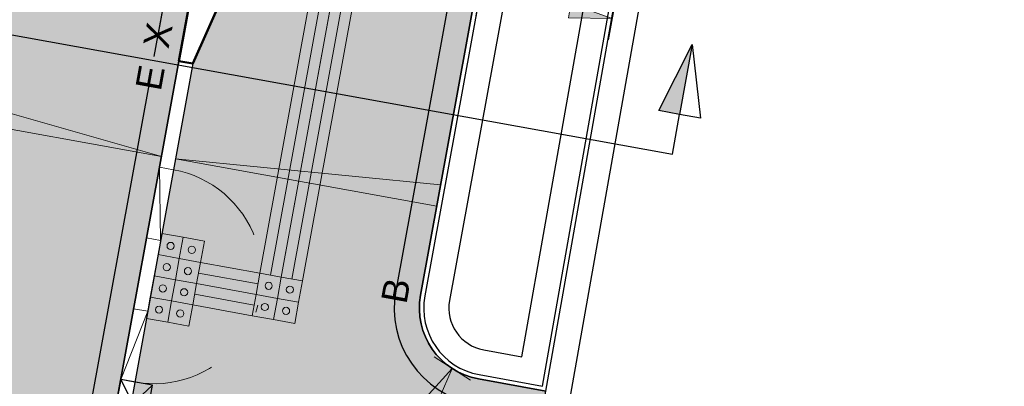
# Model space of a CAD drawing. Header units: metres. Extents: x 131295 to 132236, y 397710 to 398702.
# Tile 114 of 127: x 131695 to 131709, y 398648 to 398653. Entities that reach past the tile are written whole.
import ezdxf
from ezdxf.enums import TextEntityAlignment as Align

# ---------------------------------------------------------------- set-up
doc = ezdxf.new("R2010")
doc.units = ezdxf.units.M
doc.linetypes.add('AL-BANDVERLAGING', pattern=[5, 1.5, -1, 0, -1, 1.5])
doc.layers.get('Defpoints').update_dxf_attribs({"color": 128})
for name, color, linetype, lineweight in [('N-D-dwarsprofiel situatie @ 0.2', 7, 'Continuous', 25), ('N-KO-bandverlaging', 1, 'AL-BANDVERLAGING', 18), ('N-KO-bushalteband (leicon)', 130, 'Continuous', 50), ('N-KO-opsluitband 60x200mm', 2, 'Continuous', 25), ('N-KO-opsluitband achterkant', 8, 'Continuous', 5), ('N-KO-tekst banden', 1, 'Continuous', 18), ('N-KO-trottoirband 180-200x250mm', 3, 'Continuous', 35), ('N-KO-trottoirband achterkant', 8, 'Continuous', 5), ('N-KO-verloopband', 1, 'Continuous', 18), ('N-RI-trottoirkolk', 7, 'Continuous', 25), ('N-VH-afschotrichting @ 0.2', 250, 'Continuous', 18), ("N-VH-arcering 'MAT' grijs 254", 254, 'Continuous', 18), ('N-VH-arcering geleidelijntegels', 8, 'Continuous', 5), ('N-VH-arcering noppentegels', 8, 'Continuous', 5), ('X-AL-maatvoering', 1, 'Continuous', 18)]:
    doc.layers.add(name, color=color, linetype=linetype, lineweight=lineweight)
doc.layers.add("N-VH-arcering 'MAT' kleur 1 (heiderood)", color=7, linetype='Continuous', lineweight=18, true_color=0xd98c8c)
for name, color, linetype, plot in [('X-AL-contourlijnen', 30, 'Continuous', False), ('X-AL-hulplijn bandenlijnnummers', 30, 'Continuous', False), ('X-AL-hulplijn hoogtetekst', 190, 'Continuous', False)]:
    doc.layers.add(name, color=color, linetype=linetype, plot=plot)
doc.styles.add('CS Annotative', font='arial.ttf')
doc.dimstyles.new('CS Annotative', dxfattribs={"dimtxt": 2.5, "dimasz": 3, "dimexe": 0.18, "dimexo": 0.0625, "dimgap": 1, "dimtad": 1, "dimzin": 0, "dimdsep": 46, "dimtxsty": 'CS Annotative', "dimblk": 'CS Dimensionpijl', "dimcen": 0, "dimse1": 1, "dimse2": 1, "dimclrd": 256, "dimclre": 256, "dimclrt": 2, "dimadec": 0, "dimazin": 0, "dimtm": 1e-09, "dimtfac": 1, "dimtofl": 0, "dimtmove": 1, "dimatfit": 3, "dimfxl": 1, "dimtfillclr": 256, "dimtolj": 1, "dimtzin": 0, "dimarcsym": 0})

# ---------------------------------------------------------------- blocks, each defined once
blk = doc.blocks.new('*U56')
for p, q in [((0.2948600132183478, 1.470733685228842), (1.911240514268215, -1.913023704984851)), ((2.500960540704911, 1.028443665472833), (-0.2948600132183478, -1.470733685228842))]:
    blk.add_line(p, q)
blk.add_lwpolyline([(0.2948600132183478, 1.470733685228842), (-0.2948600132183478, -1.470733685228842), (1.911240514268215, -1.913023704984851), (2.500960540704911, 1.028443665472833)], close=True)
blk = doc.blocks.new('CS Dimensionpijl')
h = blk.add_hatch(color=256)
h.dxf.hatch_style = 1
h.paths.add_polyline_path([(-1, -0.1666666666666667), (0, 0), (-1, 0.1666666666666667)])
at = {"flags": 128}
blk.add_lwpolyline([(0, 0.5), (0, -0.5)], dxfattribs=at)
blk.add_lwpolyline([(-1, -0.1666666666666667), (0, 0), (-1, 0.1666666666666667)], close=True, dxfattribs=at)
blk = doc.blocks.new('*D175')
at = {"layer": 'Defpoints', "color": 0, "transparency": 16777216}
for p in [(131701.6779721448, 398649.1607951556), (131701.1351928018, 398648.3209198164)]:
    blk.add_point(p, dxfattribs=at)
at = {"layer": 'X-AL-maatvoering', "lineweight": -2, "transparency": 16777216}
blk.add_line((131699.3029978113, 398645.4858535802), (131700.8095251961, 398647.8169946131), dxfattribs=at)
at = {"layer": 'X-AL-maatvoering', "lineweight": -2, "transparency": 16777216, "xscale": 0.6000000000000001, "yscale": 0.6000000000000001, "zscale": 0.6000000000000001, "rotation": 57.12695806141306}
blk.add_blockref('CS Dimensionpijl', (131701.1351928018, 398648.3209198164), dxfattribs=at)
at = {"layer": 'X-AL-maatvoering', "color": 2, "transparency": 16777216, "insert": (131699.5110438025, 398646.6465815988), "char_height": 0.5, "attachment_point": 5, "rotation": 57.12695806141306, "style": 'CS Annotative'}
blk.add_mtext('\\A1;R1.00', dxfattribs=at)
blk = doc.blocks.new('*D259')
at = {"layer": 'Defpoints', "color": 0, "transparency": 16777216}
for p in [(131701.5173883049, 398653.5191322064), (131703.3583539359, 398653.1862231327), (131703.0757503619, 398651.6234436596)]:
    blk.add_point(p, dxfattribs=at)
at = {"layer": 'X-AL-maatvoering', "lineweight": -2, "transparency": 16777216}
blk.add_line((131702.1078122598, 398653.4123635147), (131702.767929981, 398653.2929918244), dxfattribs=at)
at = {"layer": 'X-AL-maatvoering', "lineweight": -2, "transparency": 16777216, "xscale": 0.6000000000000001, "yscale": 0.6000000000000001, "zscale": 0.6000000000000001}
for p, rotation in [((131701.5173883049, 398653.5191322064), 169.749751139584), ((131703.3583539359, 398653.1862231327), 349.7497511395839)]:
    blk.add_blockref('CS Dimensionpijl', p, dxfattribs=dict(at, rotation=rotation))
at = {"layer": 'X-AL-maatvoering', "color": 2, "transparency": 16777216, "insert": (131702.5188883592, 398653.8006977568), "char_height": 0.5, "attachment_point": 5, "rotation": 349.749751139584, "style": 'CS Annotative'}
blk.add_mtext('\\A1;1.87', dxfattribs=at)
blk = doc.blocks.new('*U393')
at = {"ltscale": 0.2}
h = blk.add_hatch(color=256, dxfattribs=at)
h.dxf.hatch_style = 1
h.paths.add_polyline_path([(0, 0), (18.15555725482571, -3.283141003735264), (18.42247898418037, -1.807081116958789)])
blk.add_lwpolyline([(0, 0), (18.15555725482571, -3.283141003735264), (18.42247898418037, -1.807081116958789)], close=True, dxfattribs=at)
blk = doc.blocks.new('*U396')
at = {"ltscale": 0.2}
h = blk.add_hatch(color=256, dxfattribs=at)
h.dxf.hatch_style = 1
h.paths.add_polyline_path([(0, 0), (-14.86971652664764, 2.688949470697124), (-14.60279479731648, 4.16500935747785)])
blk.add_lwpolyline([(0, 0), (-14.86971652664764, 2.688949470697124), (-14.60279479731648, 4.16500935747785)], close=True, dxfattribs=at)
blk = doc.blocks.new('*U471')
for points in [[(0, 0), (-3.53480071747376, -19.38027824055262), (-3.23966957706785, -19.43410769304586), (0.2951311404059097, -0.05382945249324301)], [(0.1475655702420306, -0.02691472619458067), (-3.387235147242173, -19.40719296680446), (-3.387235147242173, -19.40719296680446), (0.1475655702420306, -0.02691472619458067)]]:
    blk.add_lwpolyline(points, close=True)
blk = doc.blocks.new('*U475')
for points in [[(0, 0), (-2.7901599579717, -15.29763079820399), (-2.49502881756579, -15.35146025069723), (0.2951311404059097, -0.05382945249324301)], [(0.1475655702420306, -0.02691472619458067), (-2.642594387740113, -15.32454552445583), (-2.642594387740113, -15.32454552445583), (0.1475655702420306, -0.02691472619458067)]]:
    blk.add_lwpolyline(points, close=True)
blk = doc.blocks.new('*U484')
for points in [[(0, 0.5999999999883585), (0.2999999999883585, 0.5999999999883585), (0.2999999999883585, 0.3), (0, 0.3)], [(0.3, 0.5999999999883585), (0.5999999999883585, 0.5999999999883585), (0.5999999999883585, 0.3), (0.3, 0.3)], [(0, 0.2999999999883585), (0.2999999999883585, 0.2999999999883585), (0.2999999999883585, 0), (0, 0)], [(0.3, 0.2999999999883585), (0.5999999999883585, 0.2999999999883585), (0.5999999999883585, 0), (0.3, 0)]]:
    blk.add_lwpolyline(points, close=True)
for centre in [(0.1499999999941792, 0.4500000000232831), (0.4499999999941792, 0.4500000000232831), (0.1499999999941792, 0.1500000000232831), (0.4499999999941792, 0.1500000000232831)]:
    blk.add_circle(centre, 0.05)
blk = doc.blocks.new('*U485')
for points in [[(0, 0), (-0.8263672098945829, 0.1507224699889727), (-0.880196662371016, -0.1444086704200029), (-0.05382945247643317, -0.2951311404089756)], [(-0.02691472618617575, -0.1475655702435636), (-0.8532819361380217, 0.003156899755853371), (-0.8532819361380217, 0.003156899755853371), (-0.02691472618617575, -0.1475655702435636)]]:
    blk.add_lwpolyline(points, close=True)
blk = doc.blocks.new('*U486')
for points in [[(0, 0), (-0.8263672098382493, 0.1507224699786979), (-0.8801966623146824, -0.1444086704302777), (-0.05382945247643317, -0.2951311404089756)], [(-0.02691472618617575, -0.1475655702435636), (-0.8532819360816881, 0.00315689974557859), (-0.8532819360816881, 0.00315689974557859), (-0.02691472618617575, -0.1475655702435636)]]:
    blk.add_lwpolyline(points, close=True)
blk = doc.blocks.new('*U494')
for points in [[(0, 0.5999999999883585), (0.2999999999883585, 0.5999999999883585), (0.2999999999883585, 0.3), (0, 0.3)], [(0.3, 0.5999999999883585), (0.5999999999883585, 0.5999999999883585), (0.5999999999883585, 0.3), (0.3, 0.3)], [(0.6, 0.5999999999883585), (0.8999999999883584, 0.5999999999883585), (0.8999999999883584, 0.3), (0.6, 0.3)], [(0.8999999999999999, 0.5999999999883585), (1.199999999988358, 0.5999999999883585), (1.199999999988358, 0.3), (0.8999999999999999, 0.3)], [(0, 0.2999999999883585), (0.2999999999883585, 0.2999999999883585), (0.2999999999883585, 0), (0, 0)], [(0.3, 0.2999999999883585), (0.5999999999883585, 0.2999999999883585), (0.5999999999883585, 0), (0.3, 0)], [(0.6, 0.2999999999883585), (0.8999999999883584, 0.2999999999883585), (0.8999999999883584, 0), (0.6, 0)], [(0.8999999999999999, 0.2999999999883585), (1.199999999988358, 0.2999999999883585), (1.199999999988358, 0), (0.8999999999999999, 0)]]:
    blk.add_lwpolyline(points, close=True)
for centre in [(0.1499999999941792, 0.4500000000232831), (0.4499999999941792, 0.4500000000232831), (0.7499999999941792, 0.4500000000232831), (1.049999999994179, 0.4500000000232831), (0.1499999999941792, 0.1500000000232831), (0.4499999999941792, 0.1500000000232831), (0.7499999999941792, 0.1500000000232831), (1.049999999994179, 0.1500000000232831)]:
    blk.add_circle(centre, 0.05)
blk = doc.blocks.new('*U520')
blk.add_hatch(color=256).paths.add_polyline_path([(49.70083464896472, -6.138778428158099), (48.24429394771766, -5.875965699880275), (50.58001259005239, -1.27686072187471)])
for p, q in [((48.24429394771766, -5.875965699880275), (50.58001259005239, -1.27686072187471)), ((50.58001259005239, -1.27686072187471), (49.70083464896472, -6.138778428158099)), ((50.58001259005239, -1.27686072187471), (51.15869758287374, -6.401829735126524)), ((49.70083464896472, -6.138778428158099), (48.24429394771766, -5.875965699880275)), ((51.15869758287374, -6.401829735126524), (49.70149576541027, -6.13889771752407))]:
    blk.add_line(p, q)
blk.add_lwpolyline([(-59.04244185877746, 10.67661272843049), (49.20203488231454, -8.89717727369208)])
at = {"ltscale": 10, "flags": 128}
blk.add_lwpolyline([(49.20203488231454, -8.89717727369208), (49.70083464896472, -6.138778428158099)], dxfattribs=at)
at = {"lineweight": 50, "style": 'CS Annotative'}
for tag, p in [('Dwp1:', (-56.77764828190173, 23.21765693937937)), ('Dwp2:', (51.47066658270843, 3.631972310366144))]:
    blk.add_attdef(tag, text='', height=4.999999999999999, rotation=349.75, dxfattribs=at).set_placement(p, align=Align.MIDDLE_CENTER)

msp = doc.modelspace()

# ---------------------------------------------------------------- hatches: boundary and pattern name
at = {"layer": "N-VH-arcering 'MAT' grijs 254"}
h = msp.add_hatch(color=256, dxfattribs=at)
h.dxf.hatch_style = 1
edge = h.paths.add_edge_path()
edge.add_line((131695.7115261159, 398630.325678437), (131697.2135812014, 398630.0517161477))
edge.add_line((131697.2135812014, 398630.0517161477), (131696.6035140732, 398626.7068965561))
edge.add_line((131696.6035140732, 398626.7068965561), (131695.1014589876, 398626.9808588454))
edge.add_line((131695.1014589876, 398626.9808588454), (131694.634937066, 398624.4230556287))
edge.add_line((131694.634937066, 398624.4230556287), (131696.1369921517, 398624.1490933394))
edge.add_line((131696.1369921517, 398624.1490933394), (131695.5269250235, 398620.8042737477))
edge.add_line((131695.5269250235, 398620.8042737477), (131694.0248699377, 398621.0782360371))
edge.add_line((131694.0248699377, 398621.0782360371), (131693.5583480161, 398618.5204328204))
edge.add_line((131693.5583480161, 398618.5204328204), (131695.060403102, 398618.246470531))
edge.add_line((131695.060403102, 398618.246470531), (131694.4503359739, 398614.9016509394))
edge.add_line((131694.4503359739, 398614.9016509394), (131692.9482808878, 398615.1756132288))
edge.add_line((131692.9482808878, 398615.1756132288), (131692.4817589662, 398612.617810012))
edge.add_line((131692.4817589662, 398612.617810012), (131693.9838140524, 398612.3438477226))
edge.add_line((131693.9838140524, 398612.3438477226), (131693.3737469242, 398608.999028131))
edge.add_line((131693.3737469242, 398608.999028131), (131691.8716918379, 398609.2729904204))
edge.add_line((131691.8716918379, 398609.2729904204), (131691.4051699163, 398606.7151872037))
edge.add_line((131691.4051699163, 398606.7151872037), (131692.9072250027, 398606.4412249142))
edge.add_line((131692.9072250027, 398606.4412249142), (131692.2971578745, 398603.0964053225))
edge.add_line((131692.2971578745, 398603.0964053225), (131690.795102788, 398603.370367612))
edge.add_line((131690.795102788, 398603.370367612), (131690.3285808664, 398600.8125643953))
edge.add_line((131690.3285808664, 398600.8125643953), (131691.830635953, 398600.5386021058))
edge.add_line((131691.830635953, 398600.5386021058), (131691.2205688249, 398597.1937825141))
edge.add_line((131691.2205688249, 398597.1937825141), (131689.718513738, 398597.4677448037))
edge.add_line((131689.718513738, 398597.4677448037), (131689.2519918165, 398594.909941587))
edge.add_line((131689.2519918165, 398594.909941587), (131690.7540469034, 398594.6359792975))
edge.add_line((131690.7540469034, 398594.6359792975), (131690.1439797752, 398591.2911597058))
edge.add_line((131690.1439797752, 398591.2911597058), (131688.6419246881, 398591.5651219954))
edge.add_line((131688.6419246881, 398591.5651219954), (131688.1754027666, 398589.0073187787))
edge.add_line((131688.1754027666, 398589.0073187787), (131689.6774578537, 398588.7333564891))
edge.add_line((131689.6774578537, 398588.7333564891), (131689.0494475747, 398585.2901598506))
edge.add_line((131689.0494475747, 398585.2901598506), (131687.5473924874, 398585.5641221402))
edge.add_line((131687.5473924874, 398585.5641221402), (131687.0988137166, 398583.1046959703))
edge.add_line((131687.0988137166, 398583.1046959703), (131688.600868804, 398582.8307336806))
edge.add_line((131688.600868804, 398582.8307336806), (131687.9908016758, 398579.485914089))
edge.add_line((131687.9908016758, 398579.485914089), (131686.4887465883, 398579.7598763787))
edge.add_line((131686.4887465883, 398579.7598763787), (131686.1658011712, 398577.9892611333))
edge.add_line((131686.1658011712, 398577.9892611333), (131689.2384153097, 398577.4288420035))
edge.add_line((131689.2384153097, 398577.4288420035), (131690.4195680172, 398584.1450437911))
edge.add_line((131690.4195680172, 398584.1450437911), (131691.8812181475, 398592.4561936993))
edge.add_line((131691.8812181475, 398592.4561936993), (131692.1363611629, 398592.4572597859))
edge.add_line((131692.1363611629, 398592.4572597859), (131693.3621715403, 398599.188436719))
edge.add_line((131693.3621715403, 398599.188436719), (131695.3714628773, 398610.7258509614))
edge.add_line((131695.3714628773, 398610.7258509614), (131695.2322205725, 398610.75010062))
edge.add_line((131695.2322205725, 398610.75010062), (131699.157284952, 398632.2449527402))
edge.add_line((131699.157284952, 398632.2449527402), (131700.5671671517, 398640.1013255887))
edge.add_line((131700.5671671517, 398640.1013255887), (131701.8348032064, 398644.6247820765))
edge.add_line((131701.8348032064, 398644.6247820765), (131702.2288481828, 398644.5395129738))
edge.add_line((131702.2288481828, 398644.5395129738), (131702.7159195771, 398646.7464748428))
edge.add_line((131702.7159195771, 398646.7464748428), (131702.2314851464, 398646.8476392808))
edge.add_line((131702.2314851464, 398646.8476392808), (131702.4362585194, 398648.0059927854))
edge.add_line((131702.4362585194, 398648.0059927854), (131701.4985406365, 398648.1770246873))
edge.add_arc((131701.6779721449, 398649.1607951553), 0.999999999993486, 169.6633514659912, 259.6633514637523, ccw=False)
edge.add_line((131700.6942016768, 398649.3402266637), (131703.2994990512, 398663.6243099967))
edge.add_line((131703.2994990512, 398663.6243099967), (131704.7751547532, 398663.3551627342))
edge.add_line((131704.7751547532, 398663.3551627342), (131704.807500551, 398663.5325052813))
edge.add_line((131704.807500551, 398663.5325052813), (131703.3318448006, 398663.8016525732))
edge.add_line((131703.3318448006, 398663.8016525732), (131704.031627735, 398667.6383573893))
edge.add_line((131704.031627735, 398667.6383573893), (131705.5072834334, 398667.3692101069))
edge.add_line((131705.5072834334, 398667.3692101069), (131708.8084930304, 398685.4687765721))
edge.add_line((131708.8084930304, 398685.4687765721), (131707.869422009, 398685.5588225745))
edge.add_line((131707.869422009, 398685.5588225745), (131706.4278130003, 398685.8142975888))
edge.add_arc((131705.9392232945, 398683.0572556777), 2.800000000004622, 79.95065141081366, 169.663351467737)
edge.add_line((131703.1846659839, 398683.559663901), (131705.5358774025, 398683.1308225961))
edge.add_arc((131705.3564458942, 398682.1470521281), 0.9999999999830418, -10.336648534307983, 79.66335146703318, ccw=False)
edge.add_line((131706.3402163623, 398681.9676206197), (131704.992517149, 398674.5785800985))
edge.add_arc((131704.008746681, 398674.7580116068), 0.9999999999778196, 259.6633514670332, 349.6633514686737, ccw=False)
edge.add_line((131703.8293151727, 398673.7742411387), (131701.4781037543, 398674.2030824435))
edge.add_line((131701.4781037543, 398674.2030824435), (131701.5347771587, 398673.1762484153))
edge.add_line((131701.5347771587, 398673.1762484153), (131701.8299082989, 398673.122418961))
edge.add_line((131701.8299082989, 398673.122418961), (131701.7940219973, 398672.9256648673))
edge.add_line((131701.7940219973, 398672.9256648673), (131701.7401925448, 398672.6305337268))
edge.add_line((131701.7401925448, 398672.6305337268), (131701.6863630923, 398672.3354025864))
edge.add_line((131701.6863630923, 398672.3354025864), (131701.6325336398, 398672.0402714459))
edge.add_line((131701.6325336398, 398672.0402714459), (131701.5787041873, 398671.7451403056))
edge.add_line((131701.5787041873, 398671.7451403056), (131701.5248747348, 398671.4500091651))
edge.add_line((131701.5248747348, 398671.4500091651), (131701.4710452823, 398671.1548780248))
edge.add_line((131701.4710452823, 398671.1548780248), (131701.4172158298, 398670.8597468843))
edge.add_line((131701.4172158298, 398670.8597468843), (131701.3633863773, 398670.5646157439))
edge.add_line((131701.3633863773, 398670.5646157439), (131701.3095569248, 398670.2694846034))
edge.add_line((131701.3095569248, 398670.2694846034), (131701.2557274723, 398669.9743534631))
edge.add_line((131701.2557274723, 398669.9743534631), (131701.2018980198, 398669.6792223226))
edge.add_line((131701.2018980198, 398669.6792223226), (131701.1480685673, 398669.3840911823))
edge.add_line((131701.1480685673, 398669.3840911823), (131701.0942391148, 398669.0889600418))
edge.add_line((131701.0942391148, 398669.0889600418), (131701.0404096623, 398668.7938289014))
edge.add_line((131701.0404096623, 398668.7938289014), (131700.9865802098, 398668.4986977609))
edge.add_line((131700.9865802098, 398668.4986977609), (131700.9327507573, 398668.2035666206))
edge.add_line((131700.9327507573, 398668.2035666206), (131700.8789213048, 398667.9084354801))
edge.add_line((131700.8789213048, 398667.9084354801), (131700.8250918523, 398667.6133043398))
edge.add_line((131700.8250918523, 398667.6133043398), (131700.7712623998, 398667.3181731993))
edge.add_line((131700.7712623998, 398667.3181731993), (131700.7174329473, 398667.0230420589))
edge.add_line((131700.7174329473, 398667.0230420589), (131700.6636034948, 398666.7279109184))
edge.add_line((131700.6636034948, 398666.7279109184), (131700.6097740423, 398666.4327797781))
edge.add_line((131700.6097740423, 398666.4327797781), (131700.5559445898, 398666.1376486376))
edge.add_line((131700.5559445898, 398666.1376486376), (131700.5021151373, 398665.8425174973))
edge.add_line((131700.5021151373, 398665.8425174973), (131700.4482856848, 398665.5473863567))
edge.add_line((131700.4482856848, 398665.5473863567), (131700.3944562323, 398665.2522552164))
edge.add_line((131700.3944562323, 398665.2522552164), (131700.3406267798, 398664.9571240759))
edge.add_line((131700.3406267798, 398664.9571240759), (131700.2867973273, 398664.6619929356))
edge.add_line((131700.2867973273, 398664.6619929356), (131700.2329678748, 398664.3668617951))
edge.add_line((131700.2329678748, 398664.3668617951), (131700.1791384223, 398664.0717306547))
edge.add_line((131700.1791384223, 398664.0717306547), (131700.1253089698, 398663.7765995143))
edge.add_line((131700.1253089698, 398663.7765995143), (131700.0714795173, 398663.481468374))
edge.add_line((131700.0714795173, 398663.481468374), (131700.0176500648, 398663.1863372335))
edge.add_line((131700.0176500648, 398663.1863372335), (131699.9638206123, 398662.8912060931))
edge.add_line((131699.9638206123, 398662.8912060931), (131699.9099911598, 398662.5960749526))
edge.add_line((131699.9099911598, 398662.5960749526), (131699.8561617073, 398662.3009438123))
edge.add_line((131699.8561617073, 398662.3009438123), (131699.8023322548, 398662.0058126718))
edge.add_line((131699.8023322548, 398662.0058126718), (131699.7485028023, 398661.7106815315))
edge.add_line((131699.7485028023, 398661.7106815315), (131699.6946733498, 398661.415550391))
edge.add_line((131699.6946733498, 398661.415550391), (131699.6408438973, 398661.1204192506))
edge.add_line((131699.6408438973, 398661.1204192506), (131699.5870144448, 398660.8252881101))
edge.add_line((131699.5870144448, 398660.8252881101), (131699.5331849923, 398660.5301569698))
edge.add_line((131699.5331849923, 398660.5301569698), (131699.4793555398, 398660.2350258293))
edge.add_line((131699.4793555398, 398660.2350258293), (131699.4255260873, 398659.939894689))
edge.add_line((131699.4255260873, 398659.939894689), (131699.3716966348, 398659.6447635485))
edge.add_line((131699.3716966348, 398659.6447635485), (131699.3178671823, 398659.3496324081))
edge.add_line((131699.3178671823, 398659.3496324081), (131699.2640377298, 398659.0545012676))
edge.add_line((131699.2640377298, 398659.0545012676), (131699.2102082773, 398658.7593701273))
edge.add_line((131699.2102082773, 398658.7593701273), (131699.1563788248, 398658.4642389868))
edge.add_line((131699.1563788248, 398658.4642389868), (131699.1025493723, 398658.1691078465))
edge.add_line((131699.1025493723, 398658.1691078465), (131699.0487199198, 398657.8739767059))
edge.add_line((131699.0487199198, 398657.8739767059), (131698.9948904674, 398657.5788455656))
edge.add_line((131698.9948904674, 398657.5788455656), (131698.9410610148, 398657.2837144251))
edge.add_line((131698.9410610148, 398657.2837144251), (131698.8872315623, 398656.9885832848))
edge.add_line((131698.8872315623, 398656.9885832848), (131698.8334021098, 398656.6934521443))
edge.add_line((131698.8334021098, 398656.6934521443), (131698.7795726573, 398656.3983210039))
edge.add_line((131698.7795726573, 398656.3983210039), (131698.7257432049, 398656.1031898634))
edge.add_line((131698.7257432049, 398656.1031898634), (131698.6719137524, 398655.8080587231))
edge.add_line((131698.6719137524, 398655.8080587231), (131698.6180842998, 398655.5129275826))
edge.add_line((131698.6180842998, 398655.5129275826), (131698.5642548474, 398655.2177964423))
edge.add_line((131698.5642548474, 398655.2177964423), (131698.5104253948, 398654.9226653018))
edge.add_line((131698.5104253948, 398654.9226653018), (131698.4565959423, 398654.6275341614))
edge.add_line((131698.4565959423, 398654.6275341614), (131698.4027664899, 398654.3324030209))
edge.add_line((131698.4027664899, 398654.3324030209), (131698.3489370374, 398654.0372718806))
edge.add_line((131698.3489370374, 398654.0372718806), (131698.2951075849, 398653.7421407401))
edge.add_line((131698.2951075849, 398653.7421407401), (131698.2412781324, 398653.4470095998))
edge.add_line((131698.2412781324, 398653.4470095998), (131697.9461469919, 398653.5008390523))
edge.add_line((131697.9461469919, 398653.5008390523), (131697.530610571, 398652.5601321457))
edge.add_line((131697.530610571, 398652.5601321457), (131696.5078509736, 398646.9526404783))
edge.add_arc((131696.802982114, 398646.8988110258), 0.2999999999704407, 169.6633514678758, 259.6633514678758)
edge.add_line((131696.7491526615, 398646.6036798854), (131697.9296772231, 398646.3883620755))
edge.add_line((131697.9296772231, 398646.3883620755), (131698.6183165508, 398646.2627600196))
edge.add_line((131698.6183165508, 398646.2627600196), (131698.5286007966, 398645.7708747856))
edge.add_line((131698.5286007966, 398645.7708747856), (131697.8647042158, 398642.1309240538))
edge.add_line((131697.8647042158, 398642.1309240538), (131699.3667593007, 398641.8569617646))
edge.add_line((131699.3667593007, 398641.8569617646), (131698.7566921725, 398638.5121421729))
edge.add_line((131698.7566921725, 398638.5121421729), (131697.2546370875, 398638.7861044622))
edge.add_line((131697.2546370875, 398638.7861044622), (131695.7115261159, 398630.325678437))
at = {"layer": "N-VH-arcering 'MAT' kleur 1 (heiderood)"}
h = msp.add_hatch(color=256, dxfattribs=at)
h.dxf.hatch_style = 1
edge = h.paths.add_edge_path()
edge.add_line((131696.31109688, 398646.98852678), (131697.3338564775, 398652.5960184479))
edge.add_line((131697.3338564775, 398652.5960184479), (131697.5226293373, 398653.6310048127))
edge.add_line((131697.5226293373, 398653.6310048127), (131701.1041562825, 398673.2674692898))
edge.add_line((131701.1041562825, 398673.2674692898), (131695.1230903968, 398674.349049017))
edge.add_line((131695.1230903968, 398674.349049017), (131695.1132863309, 398674.2948331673))
edge.add_line((131695.1132863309, 398674.2948331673), (131691.5728581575, 398654.7164945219))
edge.add_line((131691.5728581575, 398654.7164945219), (131691.3856462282, 398653.6812246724))
edge.add_line((131691.3856462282, 398653.6812246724), (131688.9770806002, 398640.3620126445))
edge.add_arc((131684.0568809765, 398641.2517517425), 5.000000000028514, 259.6021352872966, 349.7497511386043, ccw=False)
edge.add_line((131683.1544685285, 398636.3338607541), (131680.5873640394, 398636.8049137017))
edge.add_line((131680.5873640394, 398636.8049137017), (131679.6211166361, 398632.1125654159))
edge.add_line((131679.6211166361, 398632.1125654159), (131682.5382554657, 398631.5118687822))
edge.add_arc((131681.52981495, 398626.6146197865), 4.999999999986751, -10.327356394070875, 78.36430790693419, ccw=False)
edge.add_line((131686.4488127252, 398625.7182599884), (131686.4129583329, 398625.5215000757))
edge.add_line((131686.4129583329, 398625.5215000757), (131686.1115657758, 398623.8675333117))
edge.add_line((131686.1115657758, 398623.8675333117), (131686.0757113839, 398623.6707734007))
edge.add_line((131686.0757113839, 398623.6707734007), (131684.8208076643, 398616.7841765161))
edge.add_line((131684.8208076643, 398616.7841765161), (131684.3905549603, 398614.4230575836))
edge.add_line((131684.3905549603, 398614.4230575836), (131682.2392914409, 398602.6174629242))
edge.add_line((131682.2392914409, 398602.6174629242), (131681.809038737, 398600.2563439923))
edge.add_line((131681.809038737, 398600.2563439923), (131679.6577752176, 398588.4507493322))
edge.add_line((131679.6577752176, 398588.4507493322), (131679.2275225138, 398586.0896304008))
edge.add_line((131679.2275225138, 398586.0896304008), (131677.9726187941, 398579.2030335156))
edge.add_line((131677.9726187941, 398579.2030335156), (131683.7553925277, 398578.1492729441))
edge.add_line((131683.7553925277, 398578.1492729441), (131696.31109688, 398646.98852678))

# ---------------------------------------------------------------- linework, layer by layer
at = {"layer": 'N-KO-bandverlaging', "flags": 128}
msp.add_lwpolyline([(131697.2614633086, 398651.0844764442, -1.000000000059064), (131696.7231687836, 398648.1331650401)], format="xyb", dxfattribs=at)
at = {"layer": 'N-KO-bushalteband (leicon)', "flags": 128}
for points in [[(131701.2813496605, 398674.2389687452), (131701.0925768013, 398673.2039823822), (131697.5226293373, 398653.6310048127), (131697.3338564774, 398652.596018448)], [(131701.4781037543, 398674.2030824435), (131701.5347771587, 398673.1762484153), (131697.9461469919, 398653.5008390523), (131697.5306105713, 398652.5601321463)], [(131697.5306105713, 398652.5601321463), (131697.3338564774, 398652.596018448)]]:
    msp.add_lwpolyline(points, dxfattribs=at)
at = {"layer": 'N-KO-opsluitband 60x200mm', "flags": 128}
msp.add_lwpolyline([(131705.13798135, 398663.2889861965), (131703.2994990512, 398663.6243099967), (131700.6942016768, 398649.3402266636, 0.4142135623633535), (131701.4985406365, 398648.1770246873), (131702.4362585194, 398648.0059927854)], format="xyb", close=True, dxfattribs=at)
at = {"layer": 'N-KO-opsluitband achterkant', "flags": 128}
msp.add_lwpolyline([(131705.0685092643, 398663.2406674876), (131703.3477593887, 398663.5545178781), (131700.7532279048, 398649.3294607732, 0.4142135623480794), (131701.509306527, 398648.2360509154), (131702.3876764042, 398648.0758435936)], format="xyb", close=True, dxfattribs=at)
at = {"layer": 'N-KO-trottoirband 180-200x250mm'}
msp.add_lwpolyline([(131697.3338564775, 398652.5960184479), (131696.31109688, 398646.98852678, 0.4142135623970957), (131696.7132663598, 398646.4069257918), (131697.8937909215, 398646.1916079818)], format="xyb", dxfattribs=at)
at = {"layer": 'N-KO-trottoirband achterkant'}
msp.add_lwpolyline([(131697.3338564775, 398652.5960184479), (131697.5306105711, 398652.5601321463), (131696.5078509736, 398646.9526404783, 0.4142135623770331), (131696.7491526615, 398646.6036798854), (131697.9296772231, 398646.3883620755)], format="xyb", dxfattribs=at)
at = {"layer": 'N-KO-verloopband', "flags": 128}
for points in [[(131697.2614633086, 398651.0844764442), (131697.064709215, 398651.1203627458), (131697.0820318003, 398650.1007059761), (131696.8852777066, 398650.1365922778)], [(131696.7231687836, 398648.1331650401), (131696.52641469, 398648.1690513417), (131696.9026002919, 398649.1169355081), (131696.7058461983, 398649.1528218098)]]:
    msp.add_lwpolyline(points, dxfattribs=at)
at = {"layer": 'X-AL-contourlijnen', "flags": 128}
for points in [[(131695.2322205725, 398610.75010062), (131699.157284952, 398632.2449527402), (131700.5671671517, 398640.1013255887), (131701.8348032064, 398644.6247820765), (131702.2288481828, 398644.5395129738), (131702.7159195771, 398646.7464748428), (131702.2314851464, 398646.8476392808), (131702.4362585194, 398648.0059927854), (131701.4985406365, 398648.1770246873, -0.414213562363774), (131700.6942016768, 398649.3402266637), (131703.2994990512, 398663.6243099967), (131704.7751547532, 398663.3551627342), (131704.807500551, 398663.5325052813), (131703.3318448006, 398663.8016525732), (131704.031627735, 398667.6383573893), (131705.5072834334, 398667.3692101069), (131708.8084930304, 398685.4687765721)], [(131683.7553925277, 398578.1492729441), (131696.31109688, 398646.98852678), (131697.3338564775, 398652.5960184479), (131697.5226293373, 398653.6310048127), (131701.1041562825, 398673.2674692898), (131695.1230903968, 398674.349049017), (131695.1132863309, 398674.2948331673), (131691.5728581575, 398654.7164945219), (131691.3856462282, 398653.6812246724), (131688.9770806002, 398640.3620126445, -0.4149683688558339), (131683.1544685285, 398636.3338607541), (131680.5873640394, 398636.8049137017), (131679.6211166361, 398632.1125654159), (131682.5382554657, 398631.5118687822, -0.4075411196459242)], [(131697.9461469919, 398653.5008390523), (131697.530610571, 398652.5601321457), (131696.5078509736, 398646.9526404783, 0.4142135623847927)]]:
    msp.add_lwpolyline(points, format="xyb", dxfattribs=at)
msp.add_lwpolyline([(131705.0685092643, 398663.2406674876), (131703.3477593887, 398663.5545178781), (131700.7532279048, 398649.3294607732, 0.414213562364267), (131701.509306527, 398648.2360509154), (131702.3876764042, 398648.0758435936)], format="xyb", close=True, dxfattribs=at)
at = {"layer": 'X-AL-hulplijn bandenlijnnummers', "flags": 128}
msp.add_lwpolyline([(131700.8832005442, 398674.0066386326), (131700.7482571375, 398673.26678341), (131697.1783096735, 398653.6938058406), (131697.0433662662, 398652.9539506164)], dxfattribs=at)
msp.add_lwpolyline([(131705.5432351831, 398663.5708453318), (131703.0179804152, 398664.0314306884), (131700.3498820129, 398649.4030276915, 0.4142135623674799), (131701.4357396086, 398647.8327050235), (131702.719654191, 398647.5985297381)], format="xyb", close=True, dxfattribs=at)
at = {"layer": 'X-AL-hulplijn bandenlijnnummers'}
msp.add_lwpolyline([(131696.9357073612, 398652.3636883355), (131695.9667772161, 398647.0513278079, 0.4142135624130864), (131696.6504653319, 398646.062606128), (131697.5358587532, 398645.9011177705)], format="xyb", dxfattribs=at)
at = {"layer": 'X-AL-hulplijn hoogtetekst', "flags": 128}
msp.add_lwpolyline([(131700.9370299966, 398674.3017697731), (131700.7482571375, 398673.26678341), (131697.1783096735, 398653.6938058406), (131696.9895368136, 398652.658819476)], dxfattribs=at)
msp.add_lwpolyline([(131704.6632554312, 398662.9588083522), (131703.6292780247, 398663.1473971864), (131701.0975475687, 398649.2666597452, 0.4142135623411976), (131701.5721075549, 398648.5803705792), (131702.1042807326, 398648.4833066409)], format="xyb", close=True, dxfattribs=at)

# ---------------------------------------------------------------- block references
at = {"layer": 'N-D-dwarsprofiel situatie @ 0.2', "xscale": 0.2, "yscale": 0.2, "zscale": 0.2}
msp.add_blockref('*U520', (131694.355537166, 398653.0826919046), dxfattribs=at)
at = {"layer": 'N-RI-trottoirkolk', "xscale": 0.2, "yscale": 0.2, "zscale": 0.2, "rotation": 1}
msp.add_blockref('*U56', (131696.4725852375, 398647.8739202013), dxfattribs=at)
at = {"layer": 'N-VH-afschotrichting @ 0.2', "xscale": 0.2, "yscale": 0.2, "zscale": 0.2}
for name, p in [('*U396', (131697.0921316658, 398651.2707120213)), ('*U393', (131697.2889398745, 398651.2351224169))]:
    msp.add_blockref(name, p, dxfattribs=at)
at = {"layer": 'N-VH-arcering geleidelijntegels'}
for name, p in [('*U471', (131701.9975756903, 398669.025848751)), ('*U475', (131701.5480660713, 398664.8893718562)), ('*U485', (131698.4627749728, 398649.6455705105)), ('*U486', (131698.4089455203, 398649.35043937))]:
    msp.add_blockref(name, p, dxfattribs=at)
at = {"layer": 'N-VH-arcering noppentegels'}
for name, p, rotation in [('*U494', (131697.4749194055, 398648.9108995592), 79.66335147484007), ('*U484', (131699.0530372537, 398649.5379116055), 169.6633514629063)]:
    msp.add_blockref(name, p, dxfattribs=dict(at, rotation=rotation))

# ---------------------------------------------------------------- texts
at = {"layer": 'N-KO-tekst banden', "style": 'CS Annotative'}
for s, p in [('X', (131697.0433662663, 398652.9539506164)), ('E', (131696.9357073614, 398652.3636883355)), ('B', (131700.349882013, 398649.4030276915))]:
    msp.add_text(s, height=0.3599999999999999, rotation=79.70420456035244, dxfattribs=at).set_placement(p, align=Align.MIDDLE)

# ---------------------------------------------------------------- dimensions: what is measured, and where the dimension line sits
at = {"layer": 'X-AL-maatvoering'}
dim = msp.add_linear_dim(base=(131703.3583539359, 398653.1862231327), p1=(131701.5173883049, 398653.5191322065), p2=(131703.0757503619, 398651.6234436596), angle=169.749751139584, dimstyle='CS Annotative', dxfattribs=at)
dim.commit()
dim.dimension.update_dxf_attribs({"geometry": '*D259', "text_midpoint": (131702.5188883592, 398653.8006977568)})
dim = msp.add_radius_dim(center=(131701.6779721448, 398649.1607951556), mpoint=(131701.1351928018, 398648.3209198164), dimstyle='CS Annotative', dxfattribs=at)
dim.commit()
dim.dimension.update_dxf_attribs({"geometry": '*D175', "text_midpoint": (131699.8934277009, 398646.3994614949)})

doc.saveas('drawing.dxf')
